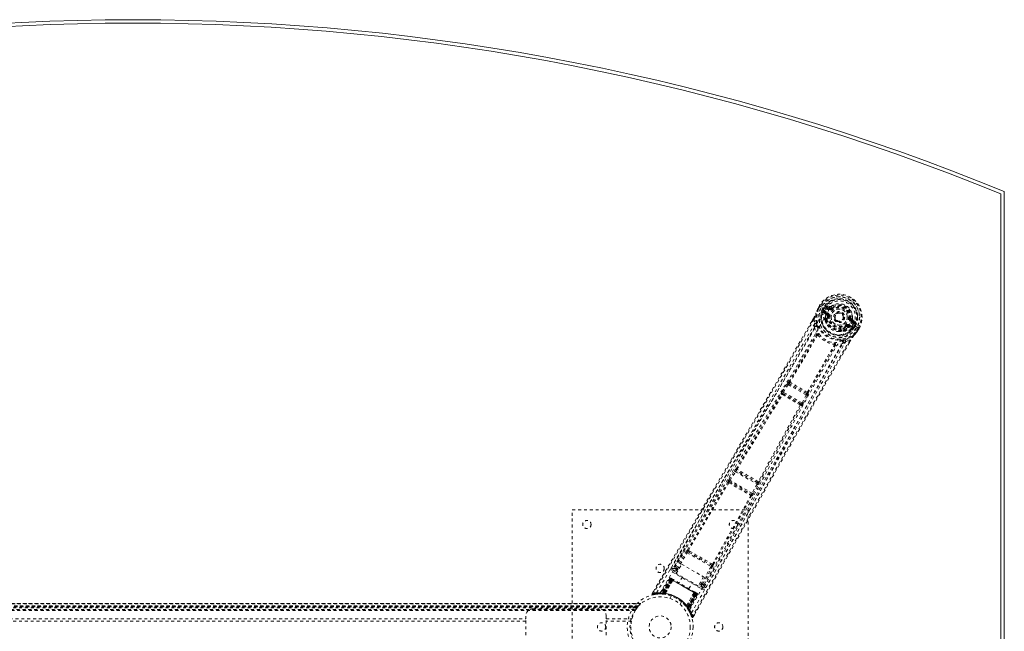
# Model space of a CAD drawing. Header units: inches. Extents: x 13.9 to 73.4, y 17.7 to 59.2.
# Tile 4 of 4: x 39.8 to 73.4, y 38.3 to 59.2. Entities that reach past the tile are written whole.
import ezdxf

# ---------------------------------------------------------------- set-up
doc = ezdxf.new("R2010")
doc.units = ezdxf.units.IN
doc.header["$MEASUREMENT"] = 0
doc.linetypes.add('SLD-Dashed', pattern=[0.075, 0.05, -0.025])
doc.linetypes.add('SLD-Solid', pattern=[0])

msp = doc.modelspace()

# ---------------------------------------------------------------- linework, layer by layer
at = {"color": 7, "linetype": 'SLD-Solid', "lineweight": 15}
for p, q in [((73.268, 23.694), (73.268, 53.285)), ((73.268, 53.285), (73.268, 23.694)), ((73.386, 53.364), (73.386, 23.614))]:
    msp.add_line(p, q, dxfattribs=at)
at = {"color": 7, "linetype": 'SLD-Dashed', "lineweight": 0}
for p, q in [((67.076, 49.472), (67.018, 49.37)), ((67.078, 49.472), (67.019, 49.37)), ((67.101, 49.456), (67.044, 49.355)), ((67.08, 49.47), (67.076, 49.472)), ((67.125, 49.443), (67.08, 49.47)), ((67.145, 49.431), (67.125, 49.443)), ((67.15, 49.428), (67.145, 49.431)), ((67.281, 49.353), (67.15, 49.428)), ((67.428, 49.434), (67.313, 49.473)), ((67.321, 49.427), (67.432, 49.387)), ((67.422, 49.369), (67.321, 49.427)), ((67.47, 49.441), (67.506, 49.394)), ((67.018, 49.37), (67.016, 49.366)), ((67.17, 49.332), (67.206, 49.395)), ((67.17, 49.332), (67.197, 49.319)), ((67.17, 49.332), (67.17, 49.332)), ((67.185, 49.274), (67.186, 49.269)), ((67.189, 49.255), (67.186, 49.269)), ((67.189, 49.255), (67.278, 49.179)), ((67.197, 49.318), (67.192, 49.299)), ((67.192, 49.299), (67.198, 49.31)), ((67.232, 49.38), (67.197, 49.319)), ((67.198, 49.31), (67.237, 49.377)), ((67.319, 49.19), (67.219, 49.276)), ((67.219, 49.276), (67.331, 49.211)), ((67.237, 49.377), (67.232, 49.38)), ((67.234, 49.302), (67.346, 49.237)), ((67.407, 49.343), (67.306, 49.401)), ((67.319, 49.19), (67.331, 49.211)), ((67.346, 49.127), (67.345, 49.14)), ((67.375, 49.123), (67.346, 49.127)), ((67.432, 49.387), (67.422, 49.369)), ((67.498, 49.389), (67.506, 49.394)), ((67.506, 49.394), (67.52, 49.375)), ((66.864, 49.018), (66.813, 48.93)), ((66.864, 49.017), (66.814, 48.928)), ((66.889, 49.002), (66.914, 48.854)), ((66.91, 48.727), (66.914, 48.854)), ((67.267, 48.948), (67.265, 48.969)), ((67.273, 48.997), (67.284, 49.016)), ((67.307, 49.009), (67.296, 48.989)), ((67.883, 48.997), (67.875, 48.984)), ((67.887, 49.005), (67.883, 48.997)), ((67.993, 48.753), (67.975, 48.776)), ((68.005, 48.759), (67.993, 48.753)), ((68.061, 48.761), (68.074, 48.782)), ((68.186, 48.718), (68.061, 48.761)), ((68.074, 48.782), (68.186, 48.718)), ((68.089, 48.808), (68.201, 48.744)), ((68.121, 49.028), (68.145, 49.025)), ((68.145, 49.025), (68.144, 49.016)), ((68.25, 48.856), (68.15, 48.914)), ((68.175, 48.958), (68.165, 48.94)), ((68.265, 48.882), (68.165, 48.94)), ((68.175, 48.958), (68.265, 48.882)), ((68.31, 48.898), (68.219, 48.978)), ((68.222, 48.81), (68.222, 48.81)), ((68.352, 48.734), (68.222, 48.81)), ((68.225, 48.717), (68.264, 48.784)), ((68.234, 48.72), (68.269, 48.781)), ((68.295, 48.766), (68.259, 48.704)), ((68.264, 48.784), (68.269, 48.781)), ((68.295, 48.767), (68.295, 48.766)), ((67.897, 48.605), (67.878, 48.595)), ((67.899, 48.641), (67.91, 48.661)), ((67.917, 48.625), (67.928, 48.644)), ((68.072, 48.721), (68.182, 48.681)), ((68.197, 48.686), (68.182, 48.681)), ((68.182, 48.681), (68.182, 48.681)), ((68.182, 48.681), (68.182, 48.681)), ((68.197, 48.686), (68.201, 48.688)), ((68.233, 48.72), (68.219, 48.706)), ((68.219, 48.706), (68.225, 48.717)), ((68.234, 48.72), (68.258, 48.704)), ((68.259, 48.704), (68.258, 48.704)), ((68.342, 48.606), (68.4, 48.706)), ((68.357, 48.732), (68.352, 48.734)), ((68.377, 48.72), (68.357, 48.732)), ((68.365, 48.587), (68.368, 48.591)), ((68.367, 48.592), (68.426, 48.693)), ((68.427, 48.692), (68.368, 48.591)), ((68.423, 48.694), (68.377, 48.72)), ((68.426, 48.692), (68.423, 48.694)), ((67.972, 48.243), (67.865, 48.175)), ((67.972, 48.243), (68.113, 48.295)), ((68.094, 48.204), (68.138, 48.281)), ((68.14, 48.281), (68.095, 48.204)), ((65.805, 46.532), (65.97, 46.794)), ((65.843, 46.509), (66.008, 46.77)), ((65.97, 46.794), (65.989, 46.822)), ((66.008, 46.77), (66.621, 46.416)), ((66.032, 46.862), (66.031, 46.863)), ((66.046, 46.8), (66.047, 46.8)), ((66.628, 46.464), (66.046, 46.8)), ((65.778, 46.44), (65.769, 46.45)), ((65.838, 46.455), (65.829, 46.465)), ((65.829, 46.465), (66.446, 46.109)), ((66.477, 46.143), (65.843, 46.509)), ((66.621, 46.416), (66.477, 46.143)), ((66.516, 46.122), (66.66, 46.395)), ((66.627, 46.465), (66.628, 46.464)), ((66.66, 46.395), (66.675, 46.426)), ((66.689, 46.482), (66.689, 46.483)), ((66.446, 46.109), (66.433, 46.112)), ((66.45, 46.052), (66.463, 46.049)), ((63.984, 43.517), (64.17, 43.817)), ((64.022, 43.493), (64.208, 43.793)), ((64.208, 43.793), (64.943, 43.369)), ((64.227, 43.888), (64.226, 43.888)), ((64.242, 43.825), (64.242, 43.825)), ((64.954, 43.414), (64.242, 43.825)), ((63.945, 43.435), (63.949, 43.43)), ((64.01, 43.446), (64.006, 43.451)), ((64.006, 43.451), (64.747, 43.023)), ((64.776, 43.058), (64.022, 43.493)), ((64.943, 43.369), (64.776, 43.058)), ((64.954, 43.415), (64.954, 43.414)), ((65.016, 43.432), (65.015, 43.433)), ((64.815, 43.037), (64.982, 43.348)), ((64.747, 43.023), (64.741, 43.023)), ((64.758, 42.963), (64.764, 42.963)), ((58.636, 34.489), (58.636, 42.489)), ((58.636, 42.489), (64.636, 42.489)), ((64.636, 42.489), (64.636, 34.489)), ((62.487, 41.182), (62.074, 40.48)), ((62.18, 40.481), (62.516, 41.049)), ((62.219, 40.458), (62.555, 41.026)), ((62.555, 41.026), (63.373, 40.554)), ((62.585, 41.06), (62.626, 41.036)), ((62.641, 41.082), (62.598, 41.105)), ((62.626, 41.036), (63.346, 40.62)), ((62.058, 40.363), (63.048, 39.792)), ((62.072, 40.478), (62.066, 40.461)), ((62.073, 40.479), (62.068, 40.471)), ((62.074, 40.481), (62.073, 40.479)), ((62.204, 40.348), (62.088, 40.416)), ((62.186, 40.316), (62.369, 40.633)), ((62.233, 40.398), (62.196, 40.419)), ((62.256, 40.437), (62.219, 40.458)), ((62.369, 40.633), (63.115, 40.203)), ((63.373, 40.554), (63.049, 39.979)), ((63.088, 39.957), (63.412, 40.532)), ((63.141, 39.864), (63.542, 40.573)), ((63.346, 40.62), (63.387, 40.596)), ((63.42, 40.631), (63.378, 40.656)), ((61.961, 40.145), (61.639, 39.631)), ((61.972, 40.138), (61.655, 39.631)), ((61.992, 40.131), (61.676, 39.628)), ((61.988, 40.129), (61.677, 39.631)), ((61.994, 40.125), (61.715, 39.643)), ((61.721, 39.642), (61.999, 40.123)), ((61.73, 39.642), (62.006, 40.118)), ((62.009, 40.116), (61.735, 39.641)), ((62.022, 40.109), (61.751, 39.64)), ((61.753, 39.627), (62.046, 40.096)), ((61.755, 39.64), (62.025, 40.108)), ((62.047, 40.095), (61.755, 39.627)), ((61.806, 39.63), (62.073, 40.082)), ((62.073, 40.08), (61.808, 39.63)), ((61.972, 40.138), (61.961, 40.145)), ((62.046, 40.096), (61.988, 40.129)), ((62.002, 40.154), (61.998, 40.156)), ((61.999, 40.123), (62.869, 39.62)), ((62.003, 40.154), (62.003, 40.154)), ((62.009, 40.15), (62.008, 40.148)), ((62.013, 40.148), (62.009, 40.15)), ((62.858, 39.627), (62.009, 40.116)), ((62.024, 40.141), (62.021, 40.143)), ((62.025, 40.108), (62.022, 40.109)), ((62.025, 40.108), (62.843, 39.636)), ((62.086, 40.106), (62.028, 40.139)), ((62.046, 40.096), (62.047, 40.095)), ((62.073, 40.08), (62.073, 40.082)), ((62.932, 39.886), (62.186, 40.316)), ((62.396, 40.195), (62.279, 39.994)), ((63.115, 40.203), (62.932, 39.886)), ((63.001, 40.006), (63.049, 39.979)), ((61.41, 39.71), (61.366, 39.636)), ((62.617, 39.799), (62.733, 40)), ((62.868, 39.654), (62.81, 39.688)), ((63.078, 39.844), (62.95, 39.918)), ((62.979, 39.967), (63.027, 39.94)), ((63.088, 39.957), (63.049, 39.979)), ((63.128, 39.847), (63.14, 39.861)), ((63.135, 39.855), (63.14, 39.863)), ((63.14, 39.863), (63.141, 39.864)), ((61.366, 39.636), (61.392, 39.621)), ((61.398, 39.592), (61.527, 39.611)), ((61.538, 39.612), (61.609, 39.614)), ((61.615, 39.617), (61.63, 39.617)), ((61.639, 39.631), (61.655, 39.631)), ((61.651, 39.617), (61.726, 39.613)), ((61.677, 39.631), (61.753, 39.627)), ((61.686, 39.632), (61.69, 39.629)), ((61.713, 39.614), (61.704, 39.615)), ((61.713, 39.614), (61.715, 39.643)), ((61.719, 39.614), (61.713, 39.614)), ((61.715, 39.643), (61.721, 39.642)), ((61.719, 39.614), (61.721, 39.642)), ((61.748, 39.611), (61.719, 39.614)), ((61.726, 39.613), (61.727, 39.613)), ((61.728, 39.613), (61.73, 39.642)), ((61.728, 39.613), (61.733, 39.613)), ((61.733, 39.613), (61.735, 39.641)), ((61.748, 39.611), (61.751, 39.64)), ((61.752, 39.611), (61.755, 39.64)), ((61.755, 39.627), (61.753, 39.627)), ((61.795, 39.605), (61.798, 39.605)), ((61.806, 39.63), (61.808, 39.63)), ((62.016, 39.548), (61.968, 39.464)), ((62.314, 39.264), (62.362, 39.348)), ((62.537, 39.209), (62.794, 39.663)), ((62.796, 39.664), (62.538, 39.207)), ((62.562, 39.162), (62.821, 39.648)), ((62.822, 39.648), (62.562, 39.16)), ((62.843, 39.636), (62.572, 39.168)), ((62.575, 39.164), (62.845, 39.634)), ((62.584, 39.151), (62.858, 39.627)), ((62.862, 39.625), (62.586, 39.148)), ((62.869, 39.62), (62.592, 39.14)), ((62.595, 39.135), (62.873, 39.618)), ((62.602, 39.093), (62.879, 39.619)), ((62.879, 39.614), (62.604, 39.096)), ((62.895, 39.605), (62.615, 39.077)), ((62.907, 39.598), (62.622, 39.063)), ((62.796, 39.664), (62.794, 39.663)), ((62.821, 39.648), (62.822, 39.648)), ((62.879, 39.614), (62.822, 39.648)), ((62.845, 39.634), (62.843, 39.636)), ((62.876, 39.65), (62.872, 39.652)), ((62.887, 39.643), (62.883, 39.646)), ((62.894, 39.639), (62.894, 39.639)), ((62.898, 39.636), (62.895, 39.639)), ((62.907, 39.598), (62.895, 39.605)), ((60.976, 39.294), (26.295, 39.294)), ((26.297, 39.294), (60.975, 39.294)), ((60.974, 39.294), (26.297, 39.294)), ((26.309, 39.282), (60.963, 39.282)), ((26.379, 39.204), (60.892, 39.204)), ((60.892, 39.204), (26.379, 39.204)), ((60.888, 39.2), (26.383, 39.2)), ((26.386, 39.196), (60.885, 39.196)), ((60.885, 39.196), (26.386, 39.196)), ((60.881, 39.19), (26.391, 39.19)), ((26.398, 39.181), (60.873, 39.181)), ((26.399, 39.18), (60.872, 39.18)), ((60.871, 39.178), (26.4, 39.178)), ((60.869, 39.176), (26.402, 39.176)), ((60.847, 39.145), (26.425, 39.145)), ((26.463, 39.088), (60.808, 39.088)), ((26.479, 39.062), (60.793, 39.062)), ((26.489, 39.045), (60.782, 39.045)), ((57.296, 39.104), (59.546, 39.104)), ((60.875, 39.183), (60.872, 39.18)), ((60.888, 39.2), (60.883, 39.192)), ((60.888, 39.2), (60.892, 39.204)), ((62.521, 39.188), (62.523, 39.186)), ((62.537, 39.209), (62.538, 39.207)), ((62.572, 39.168), (62.549, 39.151)), ((62.551, 39.147), (62.549, 39.151)), ((62.575, 39.164), (62.551, 39.147)), ((62.584, 39.151), (62.56, 39.135)), ((62.56, 39.135), (62.563, 39.131)), ((62.562, 39.16), (62.562, 39.162)), ((62.562, 39.16), (62.604, 39.096)), ((62.586, 39.148), (62.563, 39.131)), ((62.563, 39.13), (62.564, 39.129)), ((62.564, 39.129), (62.604, 39.066)), ((62.592, 39.14), (62.568, 39.124)), ((62.571, 39.119), (62.568, 39.124)), ((62.595, 39.135), (62.571, 39.119)), ((62.592, 39.14), (62.595, 39.135)), ((62.615, 39.077), (62.622, 39.063)), ((62.615, 39.048), (62.623, 39.035)), ((30.226, 38.771), (57.046, 38.771)), ((57.046, 38.687), (30.226, 38.687)), ((57.046, 38.771), (57.046, 38.854)), ((57.046, 38.208), (57.046, 38.771)), ((59.796, 38.854), (59.796, 38.771)), ((59.796, 38.208), (59.796, 38.771)), ((59.796, 38.771), (60.672, 38.771)), ((60.653, 38.687), (59.796, 38.687)), ((60.676, 38.786), (60.672, 38.771)), ((62.764, 38.83), (62.805, 38.903))]:
    msp.add_line(p, q, dxfattribs=at)
at = {"color": 7, "linetype": 'SLD-Dashed', "lineweight": 0, "flags": 128}
for points in [[(67.076, 49.472), (67.076, 49.472), (67.077, 49.471), (67.079, 49.47), (67.082, 49.468), (67.086, 49.465), (67.091, 49.462), (67.096, 49.459), (67.101, 49.456)], [(67.306, 49.401), (67.288, 49.417), (67.278, 49.438)], [(67.321, 49.427), (67.321, 49.426), (67.32, 49.425), (67.318, 49.422), (67.316, 49.419), (67.314, 49.415), (67.312, 49.411), (67.309, 49.406), (67.306, 49.401)], [(67.397, 49.32), (67.441, 49.385), (67.498, 49.439), (67.567, 49.48), (67.644, 49.506), (67.726, 49.516), (67.809, 49.51), (67.89, 49.489), (67.966, 49.454), (68.035, 49.405), (68.093, 49.346), (68.14, 49.277), (68.172, 49.201), (68.188, 49.122), (68.187, 49.041), (68.169, 48.965), (68.135, 48.894)], [(61.516, 39.658), (62.316, 41.033), (63.127, 42.4), (63.946, 43.758), (64.77, 45.11), (65.416, 46.169), (66.054, 47.228), (66.678, 48.288), (67.281, 49.353)], [(61.638, 39.652), (62.437, 41.022), (63.247, 42.384), (64.067, 43.738), (64.891, 45.085), (65.537, 46.141), (66.175, 47.197), (66.797, 48.256), (67.397, 49.32)], [(66.971, 48.867), (66.946, 49.024), (66.954, 49.198)], [(67.016, 49.366), (66.982, 49.284), (66.954, 49.198)], [(66.958, 49.208), (66.955, 49.204), (66.954, 49.198)], [(67.018, 49.37), (66.982, 49.281), (66.958, 49.208)], [(67.016, 49.366), (67.017, 49.366), (67.019, 49.365), (67.021, 49.364), (67.025, 49.363), (67.029, 49.361), (67.034, 49.359), (67.039, 49.357), (67.044, 49.355)], [(67.044, 49.355), (67.038, 49.359), (67.033, 49.362), (67.028, 49.364), (67.024, 49.367), (67.021, 49.369), (67.019, 49.37), (67.018, 49.37), (67.018, 49.37)], [(67.197, 49.318), (67.197, 49.318), (67.197, 49.319)], [(67.198, 49.31), (67.216, 49.309), (67.234, 49.302)], [(67.234, 49.302), (67.231, 49.297), (67.228, 49.292), (67.226, 49.288), (67.223, 49.284), (67.221, 49.281), (67.22, 49.278), (67.219, 49.277), (67.219, 49.276)], [(67.291, 49.146), (67.288, 49.167), (67.278, 49.179)], [(67.284, 49.016), (67.283, 49.075), (67.291, 49.146)], [(67.346, 49.237), (67.343, 49.232), (67.34, 49.227), (67.338, 49.223), (67.336, 49.219), (67.334, 49.216), (67.332, 49.213), (67.331, 49.212), (67.331, 49.211)], [(67.346, 49.127), (67.338, 49.061), (67.339, 49.006)], [(67.404, 49.119), (67.399, 49.12), (67.393, 49.121), (67.388, 49.121), (67.384, 49.122), (67.38, 49.122), (67.377, 49.123), (67.375, 49.123), (67.375, 49.123)], [(67.407, 49.343), (67.41, 49.348), (67.413, 49.353), (67.415, 49.357), (67.417, 49.361), (67.419, 49.364), (67.421, 49.367), (67.422, 49.368), (67.422, 49.369)], [(67.538, 49.351), (67.535, 49.356), (67.532, 49.36), (67.529, 49.364), (67.526, 49.368), (67.524, 49.371), (67.522, 49.373), (67.521, 49.374), (67.52, 49.375)], [(66.813, 48.93), (65.502, 46.665), (64.129, 44.321), (62.747, 41.977), (61.366, 39.636)], [(66.889, 49.002), (66.483, 48.296), (66.058, 47.561), (65.614, 46.797), (65.21, 46.104), (64.948, 45.658), (64.674, 45.19), (64.387, 44.701), (64.102, 44.216), (63.854, 43.795), (63.526, 43.238), (63.177, 42.645), (62.806, 42.017), (62.462, 41.434), (61.392, 39.621)], [(66.914, 48.854), (66.544, 48.212), (66.157, 47.545), (65.753, 46.851), (65.367, 46.189), (64.975, 45.52), (64.582, 44.851), (64.198, 44.2), (63.83, 43.575), (63.487, 42.993), (63.102, 42.341), (62.741, 41.73), (62.387, 41.13), (62.02, 40.508)], [(62.708, 38.97), (63.498, 40.35), (64.277, 41.736), (65.044, 43.125), (65.802, 44.514), (66.396, 45.603), (66.994, 46.685), (67.601, 47.755), (68.221, 48.81)], [(64.27, 41.953), (64.966, 43.219), (65.72, 44.607), (66.312, 45.694), (66.907, 46.774), (67.513, 47.842), (68.135, 48.894)], [(66.864, 49.018), (66.863, 49.018), (66.864, 49.017), (66.866, 49.016), (66.869, 49.013), (66.873, 49.011), (66.878, 49.008), (66.884, 49.005), (66.889, 49.002)], [(67.267, 48.948), (67.302, 48.859), (67.333, 48.811)], [(67.957, 48.8), (67.961, 48.796), (67.964, 48.791), (67.967, 48.787), (67.97, 48.783), (67.972, 48.781), (67.974, 48.778), (67.975, 48.777), (67.975, 48.776)], [(68.089, 48.808), (68.086, 48.803), (68.083, 48.799), (68.08, 48.794), (68.078, 48.79), (68.076, 48.787), (68.075, 48.785), (68.074, 48.783), (68.074, 48.782)], [(68.091, 49.032), (68.097, 49.031), (68.102, 49.031), (68.107, 49.03), (68.112, 49.029), (68.115, 49.029), (68.118, 49.029), (68.12, 49.028), (68.121, 49.028)], [(68.15, 48.914), (68.152, 48.919), (68.155, 48.924), (68.158, 48.928), (68.16, 48.932), (68.162, 48.935), (68.163, 48.938), (68.164, 48.939), (68.165, 48.94)], [(68.25, 48.856), (68.253, 48.861), (68.256, 48.866), (68.259, 48.87), (68.261, 48.874), (68.263, 48.877), (68.264, 48.88), (68.265, 48.881), (68.265, 48.882)], [(68.296, 48.85), (68.273, 48.848), (68.25, 48.856)], [(68.269, 48.781), (68.272, 48.779), (68.278, 48.776), (68.286, 48.772), (68.295, 48.767)], [(66.91, 48.727), (65.309, 45.971), (63.692, 43.224), (62.072, 40.478)], [(66.032, 46.862), (66.507, 47.664), (66.972, 48.468)], [(67.007, 48.456), (66.541, 47.651), (66.066, 46.849)], [(66.91, 48.727), (66.933, 48.6), (66.975, 48.476)], [(67.021, 48.46), (67.021, 48.471), (67.019, 48.48), (67.014, 48.487), (67.007, 48.491), (66.998, 48.492), (66.99, 48.49), (66.982, 48.484), (66.975, 48.476)], [(67.021, 48.46), (67.013, 48.46), (67.009, 48.459), (67.008, 48.457), (67.007, 48.456)], [(67.009, 48.743), (67.013, 48.731), (67.015, 48.723)], [(67.726, 48.584), (67.783, 48.581), (67.878, 48.595)], [(67.928, 48.644), (67.98, 48.673), (68.037, 48.715)], [(67.956, 48.299), (68.105, 48.355), (68.251, 48.449)], [(68.037, 48.715), (68.057, 48.723), (68.072, 48.721)], [(68.186, 48.718), (68.186, 48.718), (68.187, 48.72), (68.188, 48.722), (68.19, 48.726), (68.193, 48.729), (68.195, 48.734), (68.198, 48.739), (68.201, 48.744)], [(68.201, 48.744), (68.215, 48.732), (68.225, 48.717)], [(68.234, 48.72), (68.233, 48.72), (68.233, 48.72)], [(68.251, 48.449), (68.305, 48.509), (68.365, 48.587)], [(68.251, 48.449), (68.255, 48.453), (68.258, 48.458)], [(68.368, 48.591), (68.309, 48.515), (68.258, 48.458)], [(68.368, 48.591), (68.368, 48.591), (68.367, 48.591), (68.365, 48.593), (68.362, 48.594), (68.358, 48.597), (68.353, 48.6), (68.348, 48.603), (68.342, 48.606)], [(68.365, 48.587), (68.365, 48.588), (68.363, 48.589), (68.361, 48.591), (68.358, 48.593), (68.354, 48.596), (68.351, 48.599), (68.346, 48.602), (68.342, 48.606)], [(68.4, 48.706), (68.406, 48.703), (68.411, 48.7), (68.416, 48.697), (68.42, 48.695), (68.423, 48.693), (68.426, 48.692), (68.427, 48.692), (68.426, 48.692)], [(68.113, 48.295), (67.743, 47.656), (67.353, 46.98), (66.944, 46.266), (66.514, 45.515), (66.119, 44.823), (65.709, 44.102), (65.615, 43.936), (65.52, 43.768), (65.425, 43.599), (65.359, 43.484), (65.295, 43.371), (65.228, 43.253), (65.159, 43.13), (64.936, 42.735), (64.687, 42.296), (64.414, 41.812), (64.241, 41.506), (64.058, 41.182), (63.86, 40.831), (63.676, 40.504), (63.434, 40.077), (63.22, 39.697), (63.032, 39.365), (62.872, 39.081), (62.738, 38.844)], [(68.095, 48.204), (66.783, 45.926), (65.439, 43.564), (64.101, 41.197), (62.764, 38.829)], [(63.14, 39.861), (64.707, 42.637), (66.279, 45.411), (67.865, 48.175)], [(63.192, 39.831), (63.377, 40.159), (63.588, 40.532), (63.819, 40.941), (64.027, 41.311), (64.137, 41.505), (64.246, 41.699), (64.356, 41.893), (64.48, 42.113), (64.605, 42.335), (64.727, 42.55), (64.975, 42.988), (65.205, 43.396), (65.417, 43.772), (65.626, 44.14), (65.868, 44.566), (66.283, 45.297), (66.703, 46.034), (67.138, 46.795), (67.564, 47.536), (67.972, 48.243)], [(66.66, 46.505), (67.117, 47.319), (67.582, 48.124)], [(66.689, 46.483), (67.146, 47.296), (67.609, 48.1)], [(67.615, 48.107), (67.619, 48.117), (67.619, 48.126), (67.617, 48.135), (67.612, 48.141), (67.605, 48.145), (67.596, 48.146), (67.587, 48.144), (67.578, 48.138)], [(67.582, 48.124), (67.582, 48.126), (67.583, 48.128), (67.582, 48.132), (67.578, 48.138)], [(67.615, 48.107), (67.743, 48.132), (67.865, 48.175)], [(67.809, 48.264), (67.817, 48.267), (67.829, 48.27)], [(68.113, 48.295), (68.118, 48.292), (68.124, 48.289), (68.129, 48.286), (68.133, 48.284), (68.137, 48.282), (68.139, 48.281), (68.14, 48.281), (68.14, 48.281)], [(65.97, 46.794), (65.974, 46.791), (65.983, 46.786), (65.995, 46.778), (66.008, 46.77)], [(66.008, 46.77), (66.013, 46.777), (66.018, 46.784), (66.029, 46.794), (66.039, 46.799), (66.043, 46.8), (66.045, 46.8), (66.046, 46.8)], [(64.227, 43.888), (65.005, 45.165), (65.778, 46.44)], [(64.258, 43.873), (65.037, 45.151), (65.811, 46.426)], [(65.805, 46.532), (65.807, 46.531), (65.81, 46.53), (65.814, 46.527), (65.818, 46.524), (65.824, 46.521), (65.83, 46.517), (65.836, 46.513), (65.843, 46.509)], [(65.829, 46.465), (65.827, 46.471), (65.829, 46.481), (65.834, 46.494), (65.838, 46.502), (65.843, 46.509)], [(66.621, 46.416), (66.628, 46.412), (66.635, 46.409), (66.641, 46.405), (66.647, 46.402), (66.652, 46.4), (66.656, 46.398), (66.659, 46.396), (66.66, 46.395)], [(66.421, 46.074), (65.704, 44.766), (64.987, 43.452)], [(66.477, 46.143), (66.473, 46.135), (66.469, 46.128), (66.46, 46.116), (66.452, 46.11), (66.446, 46.109)], [(66.477, 46.143), (66.484, 46.139), (66.491, 46.135), (66.497, 46.132), (66.503, 46.129), (66.508, 46.126), (66.512, 46.124), (66.515, 46.123), (66.516, 46.122)], [(65.015, 43.433), (65.733, 44.745), (66.45, 46.052)], [(64.17, 43.817), (64.188, 43.845), (64.189, 43.846)], [(64.17, 43.817), (64.171, 43.816), (64.174, 43.814), (64.178, 43.812), (64.182, 43.809), (64.188, 43.805), (64.194, 43.802), (64.201, 43.797), (64.208, 43.793)], [(64.221, 43.868), (64.221, 43.871), (64.227, 43.888)], [(62.569, 41.121), (63.256, 42.278), (63.949, 43.43)], [(62.598, 41.105), (63.286, 42.263), (63.98, 43.415)], [(63.984, 43.517), (63.986, 43.516), (63.988, 43.514), (63.992, 43.512), (63.997, 43.509), (64.002, 43.506), (64.008, 43.502), (64.015, 43.498), (64.022, 43.493)], [(64.943, 43.369), (64.95, 43.365), (64.957, 43.361), (64.964, 43.358), (64.969, 43.355), (64.974, 43.352), (64.978, 43.35), (64.981, 43.348), (64.982, 43.348)], [(64.982, 43.348), (64.998, 43.378), (64.998, 43.379)], [(64.776, 43.058), (64.783, 43.054), (64.79, 43.05), (64.797, 43.047), (64.802, 43.044), (64.807, 43.041), (64.811, 43.039), (64.814, 43.038), (64.815, 43.037)], [(64.73, 42.982), (64.079, 41.805), (63.42, 40.631)], [(63.448, 40.613), (64.107, 41.787), (64.758, 42.963)], [(62.516, 41.049), (62.52, 41.047), (62.529, 41.041), (62.541, 41.034), (62.555, 41.026)], [(62.585, 41.06), (62.572, 41.072), (62.566, 41.083)], [(62.626, 41.036), (62.803, 40.934), (62.981, 40.831), (63.165, 40.725), (63.346, 40.62)], [(62.641, 41.082), (62.824, 40.976), (63.009, 40.869), (63.195, 40.761), (63.378, 40.656)], [(62.088, 40.416), (62.085, 40.411), (62.079, 40.4), (62.069, 40.383), (62.058, 40.363)], [(62.18, 40.481), (62.106, 40.491), (62.075, 40.479)], [(62.088, 40.416), (62.122, 40.429), (62.196, 40.419)], [(62.18, 40.481), (62.184, 40.478), (62.193, 40.473), (62.205, 40.466), (62.219, 40.458)], [(62.196, 40.419), (62.197, 40.42), (62.198, 40.422), (62.2, 40.426), (62.203, 40.431), (62.206, 40.437), (62.21, 40.443), (62.214, 40.451), (62.219, 40.458)], [(63.373, 40.554), (63.387, 40.546), (63.399, 40.539), (63.408, 40.534), (63.412, 40.532)], [(61.961, 40.145), (61.963, 40.143), (61.97, 40.139), (61.981, 40.133), (61.994, 40.125)], [(62.006, 40.118), (61.993, 40.126), (61.983, 40.132), (61.975, 40.136), (61.972, 40.138)], [(61.988, 40.129), (61.988, 40.129), (61.99, 40.128), (61.993, 40.126), (61.997, 40.124), (62.002, 40.121), (62.008, 40.117), (62.015, 40.113), (62.022, 40.109)], [(62.021, 40.143), (62.018, 40.145), (62.015, 40.147), (62.013, 40.148), (62.013, 40.148)], [(62.02, 40.142), (62.017, 40.145), (62.015, 40.146), (62.014, 40.147), (62.014, 40.147)], [(62.065, 40.106), (62.055, 40.102), (62.047, 40.095)], [(62.073, 40.082), (62.067, 40.101), (62.065, 40.106)], [(62.794, 39.663), (62.615, 39.767), (62.434, 39.872), (62.252, 39.976), (62.073, 40.08)], [(62.808, 39.689), (62.63, 39.792), (62.448, 39.897), (62.267, 40.001), (62.088, 40.105)], [(62.796, 39.664), (62.816, 39.668), (62.821, 39.67)], [(62.821, 39.648), (62.823, 39.658), (62.821, 39.67)], [(63.027, 39.94), (63.027, 39.941), (63.029, 39.943), (63.031, 39.947), (63.034, 39.951), (63.037, 39.957), (63.041, 39.964), (63.045, 39.971), (63.049, 39.979)], [(63.027, 39.94), (63.072, 39.88), (63.078, 39.844)], [(63.048, 39.792), (63.059, 39.811), (63.069, 39.828), (63.075, 39.839), (63.078, 39.844)], [(63.14, 39.861), (63.134, 39.897), (63.088, 39.957)], [(61.369, 39.635), (61.367, 39.627), (61.366, 39.619), (61.367, 39.611), (61.37, 39.603), (61.375, 39.597), (61.381, 39.593), (61.388, 39.591), (61.396, 39.591)], [(62.845, 39.634), (62.852, 39.63), (62.859, 39.626), (62.865, 39.622), (62.87, 39.619), (62.875, 39.617), (62.878, 39.615), (62.879, 39.614), (62.879, 39.614)], [(62.895, 39.605), (62.892, 39.607), (62.885, 39.611), (62.874, 39.617), (62.862, 39.625)], [(62.869, 39.653), (62.868, 39.654), (62.867, 39.655)], [(62.873, 39.618), (62.886, 39.61), (62.897, 39.604), (62.905, 39.6), (62.907, 39.598)], [(62.882, 39.646), (62.882, 39.646), (62.881, 39.646), (62.879, 39.647), (62.875, 39.648)], [(62.884, 39.645), (62.883, 39.646), (62.881, 39.647), (62.879, 39.648), (62.876, 39.65)], [(62.879, 39.614), (62.882, 39.621), (62.882, 39.623)], [(60.888, 39.199), (60.891, 39.203), (60.892, 39.204), (60.892, 39.204)], [(62.595, 39.082), (62.591, 39.088), (62.571, 39.119)], [(62.601, 39.088), (62.603, 39.094), (62.604, 39.096)], [(62.619, 39.045), (62.619, 39.058), (62.622, 39.072)], [(62.619, 39.058), (62.621, 39.064), (62.622, 39.065)], [(60.653, 38.683), (60.653, 38.685), (60.653, 38.687)], [(62.738, 38.844), (62.727, 38.841), (62.717, 38.838), (62.711, 38.836), (62.709, 38.835)], [(62.712, 38.836), (62.716, 38.829), (62.722, 38.823), (62.729, 38.819), (62.736, 38.816), (62.744, 38.815), (62.751, 38.817), (62.757, 38.821), (62.762, 38.827)], [(62.764, 38.829), (62.763, 38.83), (62.762, 38.831), (62.756, 38.833), (62.748, 38.838), (62.743, 38.841), (62.738, 38.844)]]:
    msp.add_lwpolyline(points, dxfattribs=at)
at = {"color": 7, "linetype": 'SLD-Dashed', "lineweight": 0}
for centre, radius in [((67.748, 49.076), 0.7), ((67.748, 49.076), 0.69), ((67.748, 49.076), 0.623), ((67.748, 49.076), 0.32), ((67.748, 49.076), 0.275), ((67.748, 49.076), 0.188), ((67.748, 49.076), 0.157), ((67.748, 49.076), 0.142), ((67.748, 49.076), 0.139), ((67.748, 49.076), 0.138), ((59.136, 41.989), 0.141), ((64.136, 41.989), 0.14), ((61.636, 40.489), 0.141), ((61.636, 38.489), 1.125), ((61.636, 38.489), 1.03), ((61.636, 38.489), 0.376), ((59.636, 38.489), 0.141), ((63.636, 38.489), 0.141)]:
    msp.add_circle(centre, radius, dxfattribs=at)
at = {"color": 7, "linetype": 'SLD-Solid', "lineweight": 15}
for radius, start, end in [(78.262, 67.65804, 112.34196), (78.144, 67.71607, 112.28393), (78.144, 67.71607, 112.28393)]:
    msp.add_arc((43.636, -19.023), radius, start, end, dxfattribs=at)
at = {"color": 7, "linetype": 'SLD-Dashed', "lineweight": 0}
for centre, radius, start, end in [((67.748, 49.076), 0.78, 330, 149.4852), ((67.748, 49.076), 0.78, 330.5288, 149.4712), ((67.748, 49.076), 0.75, 330.4562, 149.5438), ((67.748, 49.076), 0.629, 330.5444, 149.4556), ((67.748, 49.076), 0.599, 330.5443, 149.4557), ((67.748, 49.076), 0.593, 142.3909, 149.4476), ((67.441, 49.312), 0.206, 128.347, 142.3351), ((67.754, 49.087), 0.543, 329.366, 150.634), ((67.335, 49.453), 0.0299, 137.8919, 241.951), ((67.448, 49.412), 0.0301, 132.3462, 238.579), ((67.442, 49.478), 0.0455, 251.3482, 307.4773), ((67.748, 49.076), 0.459, 352.774, 127.226), ((67.748, 49.076), 0.4, 352.774, 127.226), ((67.748, 49.076), 0.376, 352.774, 127.226), ((67.748, 49.076), 0.346, 352.7742, 127.226), ((65.838, 49.643), 1.201, 328.656, 338.8156), ((63.433, 50.259), 3.677, 340.011, 343.2374), ((67.748, 49.076), 0.787, 158.3239, 321.6761), ((67.748, 49.076), 0.758, 158.3238, 321.6762), ((67.044, 49.355), 0.03, 150.2178, 155.2738), ((67.748, 49.076), 0.632, 156.0643, 323.9358), ((67.748, 49.076), 0.602, 156.2697, 323.7303), ((67.681, 49.224), 0.497, 174.8148, 213.6293), ((67.269, 49.264), 0.0843, 155.403, 172.6228), ((67.203, 49.25), 0.0305, 59.0413, 126.1711), ((67.628, 49.255), 0.439, 180.0688, 216.0871), ((67.678, 50.166), 0.904, 238.5134, 240.3924), ((67.304, 49.164), 0.0299, 61.0442, 149.0077), ((67.276, 49.111), 0.242, 59.7355, 88.8254), ((67.315, 49.126), 0.031, 1.5921, 140.0515), ((67.288, 49.142), 0.0567, 358.2299, 57.9764), ((67.286, 49.134), 0.089, 352.774, 60), ((67.286, 49.134), 0.119, 352.7724, 60.0007), ((67.748, 49.076), 0.376, 172.774, 307.226), ((67.748, 49.076), 0.346, 172.774, 307.2259), ((67.466, 49.446), 0.119, 240.0003, 307.2254), ((67.466, 49.446), 0.089, 240, 307.226), ((67.463, 49.451), 0.0715, 244.78, 299.7619), ((67.748, 49.076), 0.275, 359.9999, 180.0001), ((66.961, 48.694), 0.0608, 28.0287, 147.6195), ((67.091, 48.235), 0.643, 100.7376, 105.9144), ((69.093, 49.458), 2.203, 195.5676, 198.9429), ((67.31, 48.971), 0.0444, 145.0093, 182.6878), ((67.299, 48.924), 0.0404, 97.2267, 142.6881), ((67.27, 48.946), 0.0506, 58.254, 85.6751), ((67.309, 48.998), 0.0305, 13.9313, 144.3704), ((67.28, 48.966), 0.0505, 58.2653, 85.7509), ((67.325, 48.974), 0.0326, 151.656, 197.8238), ((67.766, 49.108), 0.494, 196.972, 283.0279), ((67.32, 48.974), 0.0371, 59.2709, 109.8384), ((67.753, 49.085), 0.453, 189.7484, 290.251), ((67.739, 49.06), 0.476, 211.4725, 268.5267), ((67.745, 49.07), 0.411, 189.0115, 290.9887), ((67.748, 49.076), 0.275, 179.9998, 0.0002), ((67.748, 49.076), 0.157, 215.1542, 260.0596), ((67.689, 49.105), 0.465, 295.8357, 310.7967), ((68.029, 48.705), 0.119, 60.0006, 127.2259), ((68.029, 48.705), 0.089, 60, 127.226), ((68.008, 48.725), 0.031, 340.171, 118.193), ((68.035, 48.711), 0.0565, 61.9567, 121.5657), ((68.046, 48.735), 0.0299, 330.997, 58.9513), ((68.209, 49.017), 0.119, 172.7729, 240.0002), ((68.209, 49.017), 0.089, 172.774, 240), ((68.009, 48.679), 0.249, 31.7045, 59.8613), ((68.215, 49.016), 0.0714, 180.3175, 235.2452), ((68.351, 50.413), 1.403, 261.5622, 263.9854), ((68.189, 48.984), 0.0301, 241.4543, 347.6211), ((68.249, 49.012), 0.0455, 172.5376, 228.6378), ((67.748, 49.076), 0.593, 330.5524, 337.6091), ((68.281, 48.907), 0.0299, 238.0497, 342.1059), ((68.106, 48.928), 0.206, 337.661, 351.6532), ((66.96, 48.476), 0.0143, 326.6246, 2.4802), ((66.964, 48.389), 0.0795, 57.4915, 83.9479), ((67.025, 48.443), 0.0608, 43.4561, 146.3333), ((67.899, 48.801), 0.888, 185.0314, 200.8674), ((67.078, 48.406), 0.0786, 96.2613, 136.6762), ((67.755, 49.088), 0.965, 220.5264, 259.4747), ((67.718, 49.024), 0.844, 219.7728, 260.2274), ((67.911, 49.086), 0.491, 266.1259, 305.514), ((67.871, 48.659), 0.0326, 282.1678, 328.355), ((67.841, 48.611), 0.0404, 337.2974, 22.7887), ((67.9, 48.657), 0.0305, 335.6285, 106.0684), ((67.874, 48.654), 0.0371, 10.1768, 60.7239), ((67.876, 48.644), 0.0444, 297.3935, 335.0023), ((67.875, 48.597), 0.0506, 34.3175, 61.7464), ((67.886, 48.616), 0.0504, 34.2122, 61.7542), ((67.963, 49.062), 0.44, 263.9345, 299.9017), ((70.93, 45.93), 3.678, 136.763, 139.9884), ((69.194, 47.705), 1.202, 141.1861, 151.3433), ((68.171, 48.691), 0.0305, 353.8281, 60.9611), ((68.128, 48.776), 0.115, 309.7008, 322.2727), ((67.434, 49.069), 0.888, 279.131, 294.9702), ((67.561, 48.133), 0.0608, 333.6676, 76.5425), ((67.503, 48.161), 0.0786, 343.3246, 23.7409), ((67.545, 48.053), 0.0795, 36.0506, 62.509), ((67.622, 48.094), 0.0143, 117.5806, 153.3332), ((67.811, 48.204), 0.0608, 332.3806, 91.972), ((67.406, 50.434), 2.205, 281.0587, 284.4308), ((67.348, 48.086), 0.644, 14.0904, 19.2598), ((66.072, 46.779), 0.0933, 115.8662, 152.464), ((66.069, 46.839), 0.0451, 147.8543, 238.9603), ((66.07, 46.838), 0.0451, 147.8494, 238.9511), ((66.016, 46.775), 0.0889, 56.1802, 79.6192), ((66.134, 46.795), 0.0873, 141.8152, 176.8044), ((49.642, 17.715), 33.393, 59.4255, 60.5746), ((49.994, 18.324), 32.741, 59.3992, 60.6006), ((65.933, 46.428), 0.165, 140.5924, 172.3686), ((65.807, 46.425), 0.0451, 60.8623, 147.5126), ((65.816, 46.415), 0.0451, 60.8965, 147.3987), ((65.76, 46.35), 0.0918, 56.0205, 78.5478), ((65.867, 46.401), 0.0608, 118.3066, 156.2204), ((84.634, 78.324), 37.038, 239.4554, 240.5443), ((82.581, 74.768), 32.893, 239.402, 240.5979), ((66.571, 46.447), 0.0588, 327.8333, 16.6379), ((66.579, 46.538), 0.0873, 303.1911, 338.1896), ((66.649, 46.504), 0.0451, 241.0474, 332.15), ((66.65, 46.504), 0.0451, 241.0429, 332.1415), ((66.622, 46.426), 0.0879, 40.2454, 63.9516), ((66.596, 46.476), 0.0933, 327.5409, 4.1276), ((66.372, 46.11), 0.0612, 323.9376, 1.5344), ((66.381, 45.991), 0.0921, 41.4714, 63.9852), ((66.41, 46.073), 0.0451, 332.6057, 59.0998), ((66.423, 46.07), 0.0451, 332.4845, 59.1377), ((66.362, 46.18), 0.165, 307.6295, 339.4093), ((64.293, 43.791), 0.118, 124.6403, 152.02), ((64.265, 43.767), 0.0626, 111.5449, 155.5181), ((64.265, 43.864), 0.0451, 148.3731, 239.367), ((64.264, 43.863), 0.0433, 172.7776, 240.2212), ((64.189, 43.769), 0.125, 56.4417, 72.2401), ((64.312, 43.829), 0.0697, 140.9146, 183.0668), ((47.927, 14.744), 33.345, 59.2943, 60.7057), ((47.842, 14.597), 33.564, 59.2812, 60.7189), ((64.161, 43.383), 0.222, 142.8806, 166.3599), ((63.984, 43.411), 0.0451, 60.5573, 148.0585), ((63.988, 43.406), 0.0451, 60.5786, 148.0291), ((63.905, 43.302), 0.136, 56.7378, 71.1138), ((64.032, 43.394), 0.0567, 113.3852, 157.5189), ((82.419, 74.487), 36.131, 239.3135, 240.6866), ((64.066, 43.452), 0.0601, 136.8995, 181.4023), ((80.891, 71.84), 33.033, 239.2676, 240.7324), ((64.892, 43.405), 0.0626, 324.4816, 8.4578), ((64.922, 43.477), 0.0697, 296.9371, 339.0829), ((64.976, 43.454), 0.0451, 240.6352, 331.6295), ((64.976, 43.454), 0.0451, 240.633, 331.6261), ((64.932, 43.341), 0.123, 47.6574, 63.6613), ((64.898, 43.442), 0.118, 327.9894, 355.3622), ((64.719, 43.075), 0.0601, 298.5972, 343.1015), ((64.611, 43.123), 0.222, 313.6398, 337.1196), ((64.684, 43.017), 0.057, 322.6141, 6.4815), ((64.669, 42.861), 0.136, 48.8648, 63.2808), ((64.718, 42.984), 0.0451, 331.972, 59.4199), ((64.724, 42.984), 0.0451, 331.9424, 59.442), ((-71.399, 116.766), 154.929, 329.90207, 331.10036), ((62.773, 40.916), 0.289, 134.9827, 152.6467), ((62.625, 40.994), 0.0773, 121.6249, 155.4598), ((62.601, 41.1), 0.0384, 147.0776, 205.3615), ((62.463, 40.885), 0.259, 58.4515, 65.7685), ((62.66, 41.062), 0.0756, 145.3468, 181.841), ((62.691, 41.04), 0.0652, 140.5403, 183.5518), ((62.11, 40.454), 0.105, 149.3643, 240.083), ((63.488, 42.968), 2.865, 239.16, 240.3598), ((62.11, 40.455), 0.045, 172.0127, 239.9774), ((62.219, 40.458), 0.0451, 149.6167, 239.5747), ((63.317, 40.679), 0.0652, 296.4325, 339.4392), ((63.31, 40.598), 0.0773, 324.5339, 358.3867), ((63.352, 40.662), 0.075, 298.007, 334.806), ((63.409, 40.637), 0.0456, 241.9232, 329.0028), ((63.169, 40.688), 0.289, 327.3525, 345.0229), ((63.297, 40.404), 0.258, 54.2191, 61.5585), ((61.986, 40.129), 0.03, 60.0058, 148.004), ((61.987, 40.128), 0.0305, 80.7143, 147.6419), ((61.998, 40.122), 0.03, 83.5015, 148.0185), ((62.013, 40.113), 0.03, 60.0622, 148.069), ((62.015, 40.106), 0.0353, 51.8106, 140.6793), ((61.997, 40.121), 0.0315, 59.3116, 92.3682), ((62.355, 39.925), 0.408, 146.9296, 150.9958), ((62.085, 40.238), 0.118, 225.8856, 229.5797), ((62.746, 39.695), 0.853, 148.4204, 150.219), ((62.379, 39.911), 0.423, 147.0381, 150.9627), ((62.408, 39.895), 0.442, 147.1623, 150.9192), ((62.414, 39.891), 0.445, 147.1803, 150.9115), ((62.071, 40.08), 0.0299, 60.1884, 148.2029), ((62.075, 40.081), 0.0266, 60.7966, 111.4522), ((62.795, 39.666), 0.0264, 8.3587, 59.3917), ((62.795, 39.662), 0.0299, 331.7988, 59.8135), ((63.049, 39.979), 0.0451, 240.426, 330.3581), ((63.1, 39.882), 0.105, 239.9139, 330.6391), ((63.1, 39.883), 0.045, 240.022, 307.9881), ((64.59, 42.337), 2.87, 239.6418, 240.8396), ((61.392, 39.621), 0.03, 149.4678, 282.1537), ((61.614, 38.456), 1.206, 94.6779, 101.8743), ((61.636, 38.489), 1.158, 17.8714, 102.1369), ((61.455, 39.619), 0.0631, 178.4623, 205.9421), ((61.635, 38.497), 1.12, 94.6373, 102.1025), ((61.542, 39.643), 0.03, 150.2579, 274.079), ((61.506, 38.294), 1.364, 84.4492, 89.5849), ((61.636, 38.489), 1.128, 89.5267, 94.6574), ((61.614, 39.647), 0.03, 271.0777, 328.0172), ((61.63, 39.647), 0.0299, 270.3025, 328.0926), ((61.635, 38.777), 0.84, 88.7964, 90.3462), ((61.68, 39.642), 0.0429, 167.0096, 215.8261), ((61.62, 38.462), 1.19, 30.8801, 89.1199), ((61.81, 38.808), 0.84, 96.4831, 101.732), ((61.636, 38.489), 1.127, 30.4733, 89.5267), ((61.652, 39.647), 0.0299, 269.2509, 328.197), ((61.808, 38.84), 0.806, 95.5301, 100.9248), ((61.729, 39.753), 0.137, 239.4076, 263.514), ((61.813, 38.829), 0.813, 94.3855, 99.6317), ((61.747, 39.72), 0.109, 241.2465, 270.4817), ((61.636, 38.49), 1.155, 34.2141, 85.7859), ((61.728, 39.643), 0.0297, 265.5272, 328.5235), ((61.73, 39.643), 0.0297, 265.4491, 328.5219), ((61.659, 38.747), 0.869, 83.5578, 85.4831), ((61.636, 38.49), 1.155, 34.9104, 85.0896), ((61.636, 38.49), 1.155, 35.8865, 84.1135), ((61.822, 38.898), 0.733, 91.2392, 95.2437), ((61.775, 39.629), 0.031, 310.2225, 1.692), ((61.774, 39.63), 0.0345, 314.8391, 1.04), ((61.654, 38.521), 1.12, 37.9257, 82.0743), ((62.464, 39.863), 0.442, 329.0816, 332.8384), ((62.466, 39.861), 0.442, 329.0816, 332.8383), ((62.496, 39.844), 0.423, 329.0405, 332.9664), ((62.499, 39.842), 0.423, 329.0401, 332.9669), ((62.853, 39.628), 0.03, 331.9283, 59.9383), ((62.518, 39.831), 0.41, 329.0085, 333.0558), ((62.159, 40.034), 0.827, 329.7746, 331.6302), ((62.868, 39.618), 0.0315, 27.9493, 60.6834), ((62.925, 39.749), 0.114, 250.0878, 253.9885), ((62.869, 39.619), 0.03, 331.9895, 36.5551), ((62.88, 39.612), 0.03, 331.9949, 59.9935), ((62.879, 39.613), 0.0305, 332.3617, 39.3744), ((57.296, 38.854), 0.25, 90, 180), ((59.546, 38.854), 0.25, 0, 90), ((61.761, 38.489), 1.125, 149.3835, 210.6165), ((61.761, 38.489), 1.125, 142.4057, 153.3055), ((61.764, 38.487), 1.129, 147.8688, 150.4202), ((61.764, 38.487), 1.129, 141.4617, 144.3249), ((61.768, 38.484), 1.134, 141.1139, 142.3999), ((61.736, 38.511), 1.092, 134.2378, 142.3841), ((61.765, 38.485), 1.131, 134.3107, 135.1779), ((62.554, 39.179), 0.0345, 118.9579, 165.1618), ((62.553, 39.18), 0.0311, 118.3256, 169.6442), ((61.897, 38.855), 0.732, 24.7543, 28.7691), ((61.627, 38.484), 1.138, 30.8039, 35.6868), ((62.588, 39.147), 0.0297, 151.4788, 214.5492), ((62.589, 39.146), 0.0297, 151.4783, 214.4739), ((61.615, 38.475), 1.154, 29.9259, 33.9564), ((61.84, 38.812), 0.815, 20.3747, 25.6072), ((61.851, 38.813), 0.808, 19.0824, 24.463), ((61.78, 38.573), 0.961, 29.6223, 32.5198), ((61.827, 38.801), 0.838, 18.2612, 23.5248), ((62.63, 39.082), 0.0299, 151.8045, 210.7513), ((62.63, 39.081), 0.03, 166.8686, 211.2468), ((62.612, 39.104), 0.0429, 264.1684, 312.9924), ((61.636, 38.489), 1.127, 25.3422, 30.4732), ((62.641, 39.063), 0.0299, 151.9058, 209.6971), ((62.684, 39.07), 0.0707, 181.4605, 208.893), ((61.636, 38.489), 1.128, 28.9263, 29.8058), ((62.649, 39.049), 0.03, 151.9822, 208.9207), ((61.531, 38.279), 1.365, 30.417, 35.5492), ((62.682, 38.985), 0.03, 205.9286, 329.7347), ((61.642, 38.492), 1.121, 17.8974, 25.3615), ((61.623, 38.457), 1.2, 18.104, 25.337), ((62.738, 38.844), 0.03, 197.8473, 330.5308)]:
    msp.add_arc(centre, radius, start, end, dxfattribs=at)

doc.saveas('drawing.dxf')
